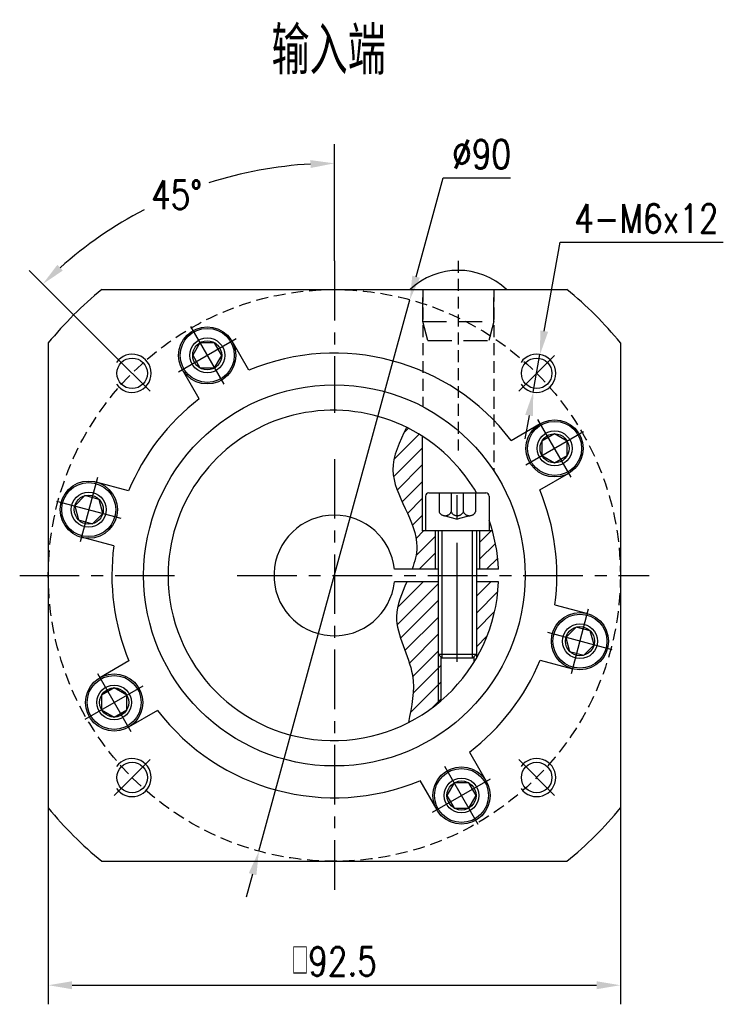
# Model space of a CAD drawing. Header units: inches. Extents: x 30 to 601, y 7 to 381.
# Tile 3 of 3: x 490 to 601, y 224 to 379. Entities that reach past the tile are written whole.
import ezdxf

# ---------------------------------------------------------------- set-up
doc = ezdxf.new("R2010")
doc.units = ezdxf.units.IN
doc.header["$LTSCALE"] = 15
doc.header["$MEASUREMENT"] = 0
doc.linetypes.add('CENTER', pattern=[2, 1.25, -0.25, 0.25, -0.25])
doc.linetypes.add('HIDDEN', pattern=[0.375, 0.25, -0.125])
for name, color, linetype in [('1轮廓实线层', 7, 'Continuous'), ('2细线层', 4, 'Continuous'), ('3中心线层', 1, 'CENTER'), ('4虚线层', 6, 'HIDDEN'), ('5剖面线层', 2, 'Continuous'), ('6文字层', 3, 'Continuous'), ('7标注层', 4, 'Continuous')]:
    doc.layers.add(name, color=color, linetype=linetype)
doc.styles.add('PC_TEXTSTYLE', font='isocp.shx', dxfattribs={"width": 0.8, "bigfont": 'HZFS.SHX'})
doc.styles.add('TH_GBDIM', font='romans.shx', dxfattribs={"width": 0.8, "bigfont": 'gbcbig.shx'})
doc.dimstyles.new('直径标注A3', dxfattribs={"dimscale": 1.5, "dimtxt": 3.5, "dimasz": 3, "dimexe": 2, "dimexo": 0.0625, "dimgap": 1, "dimtad": 1, "dimtih": 1, "dimtoh": 1, "dimdsep": 46, "dimtxsty": 'PC_TEXTSTYLE', "dimsah": 1, "dimcen": 0.09, "dimclrt": 3, "dimadec": 0, "dimazin": 0, "dimtfac": 0.7, "dimtmove": 0, "dimatfit": 0, "dimfxl": 1, "dimtzin": 0, "dimarcsym": 0})
doc.dimstyles.new('线性标注', dxfattribs={"dimscale": 1.5, "dimtxt": 2.5, "dimasz": 3, "dimexe": 2, "dimexo": 0, "dimgap": 1, "dimtad": 1, "dimdsep": 46, "dimtxsty": 'PC_TEXTSTYLE', "dimsah": 1, "dimcen": 0.09, "dimclrt": 3, "dimadec": 0, "dimazin": 0, "dimtfac": 0.7, "dimtix": 1, "dimtmove": 0, "dimatfit": 0, "dimfxl": 1, "dimtzin": 0, "dimarcsym": 0})
doc.dimstyles.new('角度标注', dxfattribs={"dimscale": 1.5, "dimtxt": 3.5, "dimasz": 3, "dimexe": 2, "dimexo": 0, "dimgap": 1, "dimtad": 1, "dimtih": 1, "dimtoh": 1, "dimdsep": 46, "dimtxsty": 'PC_TEXTSTYLE', "dimsah": 1, "dimcen": 0.09, "dimclrd": 4, "dimclrt": 3, "dimadec": 0, "dimazin": 0, "dimtfac": 0.7, "dimtmove": 0, "dimatfit": 0, "dimfxl": 1, "dimtzin": 0, "dimarcsym": 0})

# ---------------------------------------------------------------- blocks, each defined once
blk = doc.blocks.new('GB／T70.1M6M20')
at = {"layer": '1轮廓实线层'}
for p, q in [((0.5, 5), (6, 5)), ((6, 5), (6, -5)), ((0, -4.5), (0, 4.5)), ((6, 3), (25.4, 3)), ((25.4, 3), (26, 2.4)), ((25.4, -3), (25.4, 3)), ((26, 2.4), (26, -2.4)), ((6, -3), (25.4, -3)), ((25.4, -3), (26, -2.4)), ((0.5, -5), (6, -5))]:
    blk.add_line(p, q, dxfattribs=at)
for centre, start, end in [((0.5, 4.5), 90, 180), ((0.5, -4.5), 180, 270)]:
    blk.add_arc(centre, 0.5, start, end, dxfattribs=at)
at = {"layer": '2细线层'}
for p, q in [((26, 2.4), (6, 2.4)), ((26, -2.4), (6, -2.4))]:
    blk.add_line(p, q, dxfattribs=at)
at = {"layer": '3中心线层'}
blk.add_line((26.6, 0), (-0.6, 0), dxfattribs=at)
at = {"layer": '4虚线层'}
for p, q in [((0, 2.86), (3, 2.86)), ((3.6, 1.91), (4.15, 0)), ((0, 0.95), (3, 0.95)), ((3.6, -1.91), (4.15, 0)), ((0, -0.95), (3, -0.95)), ((0, -2.86), (3, -2.86))]:
    blk.add_line(p, q, dxfattribs=at)
for centre in [(2.54, 1.91), (2.54, 0), (2.54, -1.91)]:
    blk.add_arc(centre, 1.06, 295.6298, 64.3702, dxfattribs=at)
blk = doc.blocks.new('*D78')
at = {"layer": '7标注层', "color": 0, "lineweight": -2, "transparency": 16777216}
for p, q in [((494.59, 255.31), (494.59, 224.39)), ((584.59, 255.31), (584.59, 224.39)), ((498.34, 227.39), (580.84, 227.39))]:
    blk.add_line(p, q, dxfattribs=at)
at = {"layer": '7标注层', "color": 0, "transparency": 16777216}
for points in [[(498.34, 228.01), (498.34, 226.76), (494.59, 227.39)], [(580.84, 228.01), (580.84, 226.76), (584.59, 227.39)]]:
    blk.add_solid(points, dxfattribs=at)
at = {"layer": 'Defpoints', "color": 0, "transparency": 16777216}
for p in [(494.59, 255.31), (584.59, 255.31), (584.59, 227.39)]:
    blk.add_point(p, dxfattribs=at)
at = {"layer": '7标注层', "color": 3, "transparency": 16777216, "insert": (539.59, 231.14), "char_height": 4.5, "attachment_point": 5, "style": 'TH_GBDIM'}
blk.add_mtext('{□}92.5', dxfattribs=at)
blk = doc.blocks.new('*D79')
at = {"layer": '7标注层', "color": 0, "lineweight": -2, "transparency": 16777216}
for p, q in [((572.6, 330.36), (575.11, 344.34)), ((575.11, 344.34), (600.78, 344.34)), ((570.88, 320.77), (571.94, 326.67)), ((570.22, 317.08), (569.56, 313.38))]:
    blk.add_line(p, q, dxfattribs=at)
at = {"layer": '7标注层', "color": 0, "transparency": 16777216}
for points in [[(571.99, 330.47), (573.22, 330.25), (571.94, 326.67)], [(569.61, 317.19), (570.84, 316.97), (570.88, 320.77)]]:
    blk.add_solid(points, dxfattribs=at)
at = {"layer": 'Defpoints', "color": 0, "transparency": 16777216}
for p in [(571.94, 326.67), (570.88, 320.77)]:
    blk.add_point(p, dxfattribs=at)
at = {"layer": '7标注层', "color": 3, "transparency": 16777216, "insert": (588.69, 348.09), "char_height": 4.5, "attachment_point": 5, "style": 'TH_GBDIM'}
blk.add_mtext('4-M6x12', dxfattribs=at)
blk = doc.blocks.new('*D80')
at = {"layer": '7标注层', "color": 0, "lineweight": -2, "transparency": 16777216}
for p, q in [((552.46, 338.92), (556.71, 354.47)), ((556.71, 354.47), (567.3, 354.47)), ((527.72, 248.49), (551.47, 335.31)), ((526.73, 244.88), (525.74, 241.26))]:
    blk.add_line(p, q, dxfattribs=at)
at = {"layer": '7标注层', "color": 0, "transparency": 16777216}
for points in [[(551.85, 339.09), (553.06, 338.76), (551.47, 335.31)], [(526.13, 245.04), (527.33, 244.71), (527.72, 248.49)]]:
    blk.add_solid(points, dxfattribs=at)
at = {"layer": 'Defpoints', "color": 0, "transparency": 16777216}
for p in [(551.47, 335.31), (527.72, 248.49)]:
    blk.add_point(p, dxfattribs=at)
at = {"layer": '7标注层', "color": 3, "transparency": 16777216, "insert": (562.75, 358.22), "char_height": 4.5, "attachment_point": 5, "style": 'TH_GBDIM'}
blk.add_mtext('∅90', dxfattribs=at)
blk = doc.blocks.new('*D81')
at = {"layer": '7标注层', "color": 0, "lineweight": -2, "transparency": 16777216}
for p, q in [((539.59, 341.4), (539.59, 359.77)), ((504.95, 326.54), (491.6, 339.89))]:
    blk.add_line(p, q, dxfattribs=at)
at = {"layer": '7标注层', "color": 4, "lineweight": -2, "transparency": 16777216}
for start, end in [(93.3127, 107.7018), (117.4713, 131.6873)]:
    blk.add_arc((539.59, 291.9), 64.87, start, end, dxfattribs=at)
at = {"layer": '7标注层', "color": 4, "transparency": 16777216}
for points in [[(535.83, 357.28), (535.86, 356.04), (539.59, 356.77)], [(496.88, 339.89), (496.02, 340.8), (493.72, 337.77)]]:
    blk.add_solid(points, dxfattribs=at)
at = {"layer": 'Defpoints', "color": 0, "transparency": 16777216}
for p in [(522.8, 354.56), (539.59, 341.4), (504.95, 326.54), (512.28, 319.22), (539.59, 242.4)]:
    blk.add_point(p, dxfattribs=at)
at = {"layer": '7标注层', "color": 3, "transparency": 16777216, "insert": (514.77, 351.83), "char_height": 4.5, "attachment_point": 5, "style": 'TH_GBDIM'}
blk.add_mtext('45°', dxfattribs=at)
blk = doc.blocks.new('GB／T70.1M5R8')
at = {"layer": '1轮廓实线层'}
for p, q in [((0, 2.29), (-1.98, 1.15)), ((1.98, 1.15), (0, 2.29)), ((-1.98, 1.15), (-1.98, -1.15)), ((1.98, -1.15), (1.98, 1.15)), ((-1.98, -1.15), (0, -2.29)), ((0, -2.29), (1.98, -1.15))]:
    blk.add_line(p, q, dxfattribs=at)
for radius in [4.25, 2.29]:
    blk.add_circle((0, 0), radius, dxfattribs=at)
at = {"layer": '3中心线层'}
for p, q in [((0, 5.25), (0, -5.25)), ((5.25, 0), (-5.25, 0))]:
    blk.add_line(p, q, dxfattribs=at)
blk = doc.blocks.new('S04')
at = {"layer": '1轮廓实线层'}
blk.add_line((598.01, 336.07), (613.21, 336.07), dxfattribs=at)
blk.add_arc((605.61, 328.07), 11.03, 46.4688, 133.5312, dxfattribs=at)
at = {"layer": '4虚线层'}
for p, q in [((600.01, 331.07), (600.01, 336.07)), ((611.21, 331.07), (611.21, 336.07)), ((600.82, 328.07), (600.01, 331.07)), ((600.01, 331.07), (611.21, 331.07)), ((611.21, 331.07), (610.41, 328.07)), ((600.82, 328.07), (610.41, 328.07))]:
    blk.add_line(p, q, dxfattribs=at)

msp = doc.modelspace()

# ---------------------------------------------------------------- hatches: boundary and pattern name
at = {"layer": '5剖面线层'}
h = msp.add_hatch(dxfattribs=at)
h.set_pattern_fill('ANSI31', color=2, scale=15)
h.set_pattern_definition([(45, (556.1165, 277.5178), (-1.325825, 1.325825), [])])
h.paths.add_polyline_path([(556.33, 279.1), (555.93, 279.5), (555.93, 271.807, 0.0050185), (556.33, 272.142)])
edge = h.paths.add_edge_path()
edge.add_line((555.43, 298.9), (553.93, 298.9))
edge.add_line((553.93, 298.9), (553.43, 298.9))
edge.add_line((553.43, 298.9), (553.43, 313.809))
edge.add_arc((539.43, 291.9), 26, 57.42103, 63.68407)
edge.add_spline(control_points=[(550.956, 315.206), (549.857, 312.97), (546.782, 306.713), (553.688, 299.288), (552.245, 294.067), (551.808, 292.9)], knot_values=[0, 0, 0, 0, 7.0477116, 19.7231417, 23.3701443, 23.3701443, 23.3701443, 23.3701443], degree=3, periodic=0)
edge.add_line((551.808, 292.9), (555.43, 292.9))
edge.add_line((555.43, 292.9), (555.43, 298.9))
h.paths.add_polyline_path([(564.47, 298.9), (562.43, 298.9), (562.43, 292.9), (565.41, 292.9, 0.0585977)])
h.paths.add_polyline_path([(565.41, 290.9), (561.93, 290.9), (561.93, 279.5), (561.93, 278.871, 0.1222049)])
edge = h.paths.add_edge_path()
edge.add_line((551.303, 269.046), (551.24, 268.737))
edge.add_arc((539.43, 291.9), 26, 297.01512, 309.39146)
edge.add_line((555.93, 271.807), (555.93, 290.9))
edge.add_line((555.93, 290.9), (550.985, 290.9))
edge.add_line((550.985, 290.9), (550.858, 290.605))
edge.add_line((550.858, 290.605), (550.731, 290.31))
edge.add_line((550.731, 290.31), (550.606, 290.014))
edge.add_line((550.606, 290.014), (550.483, 289.719))
edge.add_line((550.483, 289.719), (550.363, 289.424))
edge.add_line((550.363, 289.424), (550.246, 289.129))
edge.add_line((550.246, 289.129), (550.134, 288.834))
edge.add_line((550.134, 288.834), (550.026, 288.538))
edge.add_line((550.026, 288.538), (549.924, 288.243))
edge.add_line((549.924, 288.243), (549.829, 287.948))
edge.add_line((549.829, 287.948), (549.741, 287.653))
edge.add_line((549.741, 287.653), (549.66, 287.358))
edge.add_line((549.66, 287.358), (549.588, 287.063))
edge.add_line((549.588, 287.063), (549.525, 286.768))
edge.add_line((549.525, 286.768), (549.472, 286.473))
edge.add_line((549.472, 286.473), (549.43, 286.178))
edge.add_line((549.43, 286.178), (549.399, 285.884))
edge.add_line((549.399, 285.884), (549.38, 285.589))
edge.add_line((549.38, 285.589), (549.373, 285.294))
edge.add_line((549.373, 285.294), (549.38, 285))
edge.add_line((549.38, 285), (549.398, 284.705))
edge.add_line((549.398, 284.705), (549.428, 284.41))
edge.add_line((549.428, 284.41), (549.468, 284.116))
edge.add_line((549.468, 284.116), (549.518, 283.821))
edge.add_line((549.518, 283.821), (549.578, 283.527))
edge.add_line((549.578, 283.527), (549.645, 283.232))
edge.add_line((549.645, 283.232), (549.72, 282.937))
edge.add_line((549.72, 282.937), (549.802, 282.642))
edge.add_line((549.802, 282.642), (549.891, 282.347))
edge.add_line((549.891, 282.347), (549.984, 282.052))
edge.add_line((549.984, 282.052), (550.083, 281.757))
edge.add_line((550.083, 281.757), (550.185, 281.462))
edge.add_line((550.185, 281.462), (550.291, 281.166))
edge.add_line((550.291, 281.166), (550.399, 280.87))
edge.add_line((550.399, 280.87), (550.509, 280.574))
edge.add_line((550.509, 280.574), (550.621, 280.278))
edge.add_line((550.621, 280.278), (550.732, 279.981))
edge.add_line((550.732, 279.981), (550.844, 279.684))
edge.add_line((550.844, 279.684), (550.954, 279.387))
edge.add_line((550.954, 279.387), (551.063, 279.089))
edge.add_line((551.063, 279.089), (551.169, 278.792))
edge.add_line((551.169, 278.792), (551.272, 278.493))
edge.add_line((551.272, 278.493), (551.37, 278.195))
edge.add_line((551.37, 278.195), (551.465, 277.896))
edge.add_line((551.465, 277.896), (551.553, 277.596))
edge.add_line((551.553, 277.596), (551.636, 277.296))
edge.add_line((551.636, 277.296), (551.712, 276.996))
edge.add_line((551.712, 276.996), (551.78, 276.695))
edge.add_line((551.78, 276.695), (551.84, 276.393))
edge.add_line((551.84, 276.393), (551.891, 276.091))
edge.add_line((551.891, 276.091), (551.933, 275.789))
edge.add_line((551.933, 275.789), (551.966, 275.486))
edge.add_line((551.966, 275.486), (551.991, 275.182))
edge.add_line((551.991, 275.182), (552.007, 274.879))
edge.add_line((552.007, 274.879), (552.016, 274.574))
edge.add_line((552.016, 274.574), (552.018, 274.269))
edge.add_line((552.018, 274.269), (552.013, 273.964))
edge.add_line((552.013, 273.964), (552.001, 273.659))
edge.add_line((552.001, 273.659), (551.983, 273.353))
edge.add_line((551.983, 273.353), (551.959, 273.047))
edge.add_line((551.959, 273.047), (551.93, 272.74))
edge.add_line((551.93, 272.74), (551.896, 272.433))
edge.add_line((551.896, 272.433), (551.858, 272.126))
edge.add_line((551.858, 272.126), (551.815, 271.819))
edge.add_line((551.815, 271.819), (551.768, 271.511))
edge.add_line((551.768, 271.511), (551.718, 271.204))
edge.add_line((551.718, 271.204), (551.665, 270.896))
edge.add_line((551.665, 270.896), (551.609, 270.588))
edge.add_line((551.609, 270.588), (551.551, 270.279))
edge.add_line((551.551, 270.279), (551.491, 269.971))
edge.add_line((551.491, 269.971), (551.43, 269.663))
edge.add_line((551.43, 269.663), (551.367, 269.354))
edge.add_line((551.367, 269.354), (551.303, 269.046))

# ---------------------------------------------------------------- linework, layer by layer
for p, q in [((503.001, 336.9), (576.186, 336.9)), ((494.594, 328.493), (494.594, 255.308)), ((584.594, 328.493), (584.594, 255.308)), ((553.43, 313.809), (553.43, 298.9)), ((564.47, 298.9), (553.43, 298.9)), ((555.93, 292.9), (549.041, 292.9)), ((565.41, 292.9), (561.93, 292.9)), ((555.93, 290.9), (549.041, 290.9)), ((565.41, 290.9), (561.93, 290.9)), ((556.33, 279.1), (556.33, 272.142)), ((561.53, 279.1), (561.53, 278.204)), ((560.846, 264.091), (563.491, 259.509)), ((553.051, 259.591), (555.697, 255.009)), ((503.001, 246.9), (576.186, 246.9))]:
    msp.add_line(p, q)
for centre, radius in [((519.594, 326.541), 4.5), ((519.594, 326.541), 2.75), ((507.774, 323.72), 2.4), ((571.413, 323.72), 2.4), ((539.594, 291.9), 30), ((574.235, 311.9), 4.5), ((574.235, 311.9), 2.75), ((500.957, 302.253), 4.5), ((500.957, 302.253), 2.75), ((578.231, 281.547), 4.5), ((578.231, 281.547), 2.75), ((504.953, 271.9), 4.5), ((504.953, 271.9), 2.75), ((507.774, 260.08), 2.4), ((571.413, 260.08), 2.4), ((559.594, 257.259), 4.5), ((559.594, 257.259), 2.75)]:
    msp.add_circle(centre, radius)
for centre, radius, start, end in [((539.594, 291.9), 58, 129.11674, 140.88326), ((539.594, 291.9), 58, 39.11674, 50.88326), ((539.594, 291.9), 35, 37.38705, 112.61295), ((539.594, 291.9), 35, 127.38705, 157.61295), ((539.43, 291.9), 26, 41.40962, 180), ((539.43, 291.9), 26, 30, 41.40962), ((539.594, 291.9), 35, 352.38705, 22.61295), ((539.43, 291.9), 26, 2.20423, 19.55721), ((539.594, 291.9), 35, 172.38705, 202.61295), ((539.43, 291.9), 26, 180, 357.79577), ((539.594, 291.9), 35, 307.38705, 337.61295), ((539.594, 291.9), 35, 217.38705, 292.61295), ((539.594, 291.9), 58, 219.11674, 230.88326), ((539.594, 291.9), 58, 309.11674, 320.88326)]:
    msp.add_arc(centre, radius, start, end)
at = {"layer": '1轮廓实线层'}
for p, q in [((526.136, 324.21), (523.491, 328.791)), ((518.342, 319.71), (515.697, 324.291)), ((567.403, 313.152), (571.985, 315.797)), ((571.903, 305.358), (576.485, 308.003)), ((507.232, 305.23), (502.121, 306.6)), ((504.902, 296.537), (499.792, 297.906)), ((574.285, 287.263), (579.395, 285.894)), ((556.33, 279.1), (555.93, 279.5)), ((507.284, 278.443), (502.703, 275.797)), ((571.956, 278.57), (577.066, 277.201)), ((511.784, 270.648), (507.203, 268.003))]:
    msp.add_line(p, q, dxfattribs=at)
at = {"layer": '1轮廓实线层', "ltscale": 0.5}
for p, q in [((555.43, 298.9), (555.43, 292.9)), ((562.43, 298.9), (562.43, 292.9))]:
    msp.add_line(p, q, dxfattribs=at)
at = {"layer": '1轮廓实线层'}
for start, end in [(90, 353.95767), (6.04233, 90)]:
    msp.add_arc((539.594, 291.9), 9.5, start, end, dxfattribs=at)
at = {"layer": '2细线层', "ltscale": 0.5}
for p, q in [((555.93, 290.9), (555.93, 271.807)), ((561.93, 290.9), (561.93, 278.871))]:
    msp.add_line(p, q, dxfattribs=at)
at = {"layer": '2细线层'}
for centre in [(507.774, 323.72), (571.413, 323.72), (507.774, 260.08), (571.413, 260.08)]:
    msp.add_arc(centre, 3, 215, 145, dxfattribs=at)
for points, knots in [([(550.956, 315.206), (549.857, 312.97), (546.782, 306.713), (553.688, 299.288), (552.245, 294.067), (551.808, 292.9)], [0, 0, 0, 0, 7.0477116, 19.7231417, 23.3701443, 23.3701443, 23.3701443, 23.3701443]), ([(550.985, 290.9), (550.202, 289.084), (548.096, 284.211), (552.945, 276.969), (551.761, 271.256), (551.24, 268.737)], [25.4527046, 25.4527046, 25.4527046, 25.4527046, 31.1256674, 40.6702898, 48.2005928, 48.2005928, 48.2005928, 48.2005928])]:
    msp.add_open_spline(points, degree=3, knots=knots, dxfattribs=at)
at = {"layer": '3中心线层', "ltscale": 0.5}
for p, q in [((539.594, 341.4), (539.594, 317.482)), ((510.597, 320.897), (504.951, 326.543)), ((568.59, 320.897), (574.237, 326.543)), ((539.594, 310.218), (539.594, 242.4)), ((490.094, 291.9), (514.987, 291.9)), ((524.309, 291.9), (589.094, 291.9)), ((510.597, 262.904), (504.951, 257.257)), ((568.59, 262.904), (574.237, 257.257))]:
    msp.add_line(p, q, dxfattribs=at)
at = {"layer": '4虚线层', "ltscale": 0.5}
for p, q in [((559.094, 341.4), (559.094, 311.55)), ((553.494, 336.9), (553.494, 318.486)), ((564.694, 336.9), (564.694, 308.332))]:
    msp.add_line(p, q, dxfattribs=at)
msp.add_circle((539.594, 291.9), 45, dxfattribs=at)

# ---------------------------------------------------------------- block references
at = {"layer": '1轮廓实线层'}
msp.add_blockref('S04', (-46.518, 0.828), dxfattribs=at)
for name, p, rotation in [('GB／T70.1M5R8', (519.595, 326.544), 30), ('GB／T70.1M5R8', (574.236, 311.903), 299.9999999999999), ('GB／T70.1M5R8', (500.957, 302.256), 74.99999999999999), ('GB／T70.1M6M20', (558.93, 304.9), 270), ('GB／T70.1M5R8', (578.232, 281.551), 255), ('GB／T70.1M5R8', (504.954, 271.903), 120), ('GB／T70.1M5R8', (559.595, 257.262), 209.9999999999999)]:
    msp.add_blockref(name, p, dxfattribs=dict(at, rotation=rotation))

# ---------------------------------------------------------------- texts
at = {"layer": '6文字层', "insert": (529.689, 378.259), "char_height": 7.5, "attachment_point": 1, "style": 'PC_TEXTSTYLE'}
msp.add_mtext_dynamic_manual_height_columns('{\\C3;输入端}', width=30.34979, gutter_width=25, heights=[0], dxfattribs=at)

# ---------------------------------------------------------------- dimensions: what is measured, and where the dimension line sits
at = {"layer": '7标注层'}
dim = msp.add_diameter_dim_2p(p1=(527.72, 248.495), p2=(551.467, 335.306), dimstyle='直径标注A3', override={"dimtxt": 3, "dimasz": 2.5, "dimtxsty": 'TH_GBDIM', "dimadec": 2}, dxfattribs=at)
dim.commit()
dim.dimension.update_dxf_attribs({"geometry": '*D80', "text_midpoint": (562.753, 354.471), "dimtype": 163})
dim = msp.add_angular_dim_2l(base=(522.805, 354.558), line1=((512.276, 319.218), (504.951, 326.543)), line2=((539.594, 341.4), (539.594, 242.4)), dimstyle='角度标注', override={"dimtxt": 3, "dimasz": 2.5, "dimdec": 0, "dimtxsty": 'TH_GBDIM'}, dxfattribs=at)
dim.commit()
dim.dimension.update_dxf_attribs({"geometry": '*D81', "text_midpoint": (514.77, 351.831)})
dim = msp.add_diameter_dim_2p(p1=(570.885, 320.767), p2=(571.942, 326.673), text='4-M6x12', dimstyle='直径标注A3', override={"dimtxt": 3, "dimasz": 2.5, "dimtxsty": 'TH_GBDIM', "dimadec": 2}, dxfattribs=at)
dim.commit()
dim.dimension.update_dxf_attribs({"geometry": '*D79', "text_midpoint": (588.692, 344.34), "dimtype": 163})
dim = msp.add_linear_dim(base=(584.594, 227.385), p1=(494.594, 255.308), p2=(584.594, 255.308), angle=0, text='{□}92.5', dimstyle='线性标注', override={"dimtxt": 3, "dimasz": 2.5, "dimgap": 1, "dimtad": 1, "dimjust": 0, "dimdec": 2, "dimlfac": 1, "dimtxsty": 'TH_GBDIM', "dimse1": 0, "dimse2": 0, "dimsd1": 0, "dimsd2": 0, "dimadec": 2}, dxfattribs=at)
dim.commit()
dim.dimension.update_dxf_attribs({"geometry": '*D78', "text_midpoint": (539.594, 231.135)})

doc.saveas('drawing.dxf')
